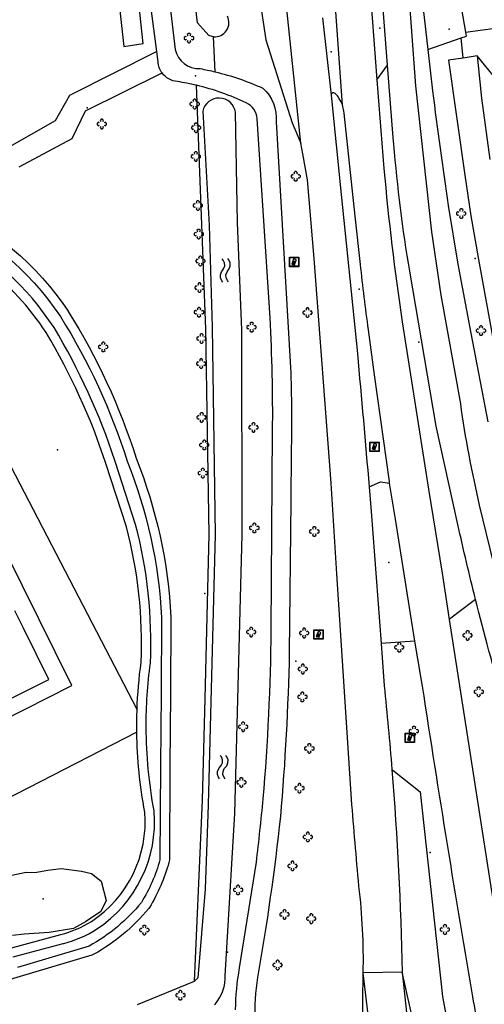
# Model space of a CAD drawing. Extents: x 172276 to 173295, y 451191 to 451841.
# Tile 10 of 15: x 172953 to 173003, y 451500 to 451605. Entities that reach past the tile are written whole.
import ezdxf

# ---------------------------------------------------------------- set-up
doc = ezdxf.new("R2010")
doc.units = 0
doc.header["$LTSCALE"] = 0.001
for name, color, linetype in [('1', 1, 'CONTINUOUS'), ('1222', 1, 'CONTINUOUS'), ('2', 204, 'CONTINUOUS'), ('316', 1, 'CONTINUOUS'), ('322', 1, 'CONTINUOUS'), ('352', 1, 'CONTINUOUS'), ('363', 1, 'CONTINUOUS'), ('367', 1, 'CONTINUOUS'), ('4', 1, 'CONTINUOUS'), ('478', 1, 'CONTINUOUS'), ('479', 1, 'CONTINUOUS'), ('5', 1, 'CONTINUOUS'), ('6', 1, 'CONTINUOUS'), ('861', 255, 'CONTINUOUS'), ('970', 1, 'CONTINUOUS')]:
    doc.layers.add(name, color=color, linetype=linetype)

# ---------------------------------------------------------------- blocks, each defined once
blk = doc.blocks.new('Watersymbool', base_point=(172275.558, 451190.741115))
at = {"layer": '1222'}
for points in [[(172275.058, 451190.891115), (172275.1205, 451190.953615), (172275.2455, 451191.016115), (172275.3705, 451191.016115), (172275.4955, 451190.953615), (172275.558, 451190.891115), (172275.6205, 451190.828615), (172275.7455, 451190.766115), (172275.8705, 451190.766115), (172275.9955, 451190.828615), (172276.058, 451190.891115)], [(172275.058, 451190.591115), (172275.1205, 451190.653615), (172275.2455, 451190.716115), (172275.3705, 451190.716115), (172275.4955, 451190.653615), (172275.558, 451190.591115), (172275.6205, 451190.528615), (172275.7455, 451190.466115), (172275.8705, 451190.466115), (172275.9955, 451190.528615), (172276.058, 451190.591115)]]:
    blk.add_lwpolyline(points, dxfattribs=at)
blk = doc.blocks.new('IMG-Lichtcel', base_point=(172275.558, 451190.741115))
at = {"layer": '861'}
blk.add_lwpolyline([(172275.058, 451191.241115), (172276.058, 451191.241115), (172276.058, 451190.241115), (172275.058, 451190.241115)], close=True, dxfattribs=at)
for points in [[(172275.116246, 451191.204829), (172275.995811, 451191.204829, -0.414214), (172276.017411, 451191.18323), (172276.017411, 451190.304126, -0.414214), (172275.995811, 451190.282526), (172275.116246, 451190.282526, -0.414214), (172275.094646, 451190.304126), (172275.094646, 451191.18323, -0.414214), (172275.116246, 451191.204829)], [(172275.576504, 451191.056399, 0.241315), (172275.503549, 451191.029279)], [(172275.744422, 451190.997348, 0.17849), (172275.576504, 451191.056399)], [(172275.785474, 451190.923551, 0.209406), (172275.744422, 451190.997348)]]:
    blk.add_lwpolyline(points, format="xyb", dxfattribs=at)
blk.add_lwpolyline([(172275.503549, 451191.029279), (172275.315617, 451190.52816), (172275.367833, 451190.508578), (172275.497856, 451190.855282), (172275.558774, 451190.832436), (172275.430713, 451190.490964), (172275.486124, 451190.470183), (172275.615593, 451190.815412), (172275.678971, 451190.791644), (172275.549141, 451190.445454), (172275.599144, 451190.426702), (172275.785474, 451190.923551)], dxfattribs=at)
blk = doc.blocks.new('Boom', base_point=(172275.558, 451190.741115))
at = {"layer": '970'}
for points in [[(172275.308, 451190.866115), (172275.183, 451190.928615), (172275.058, 451190.803615), (172275.058, 451190.678615), (172275.183, 451190.553615), (172275.308, 451190.616115)], [(172275.683, 451190.991115), (172275.7455, 451191.116115), (172275.6205, 451191.241115), (172275.4955, 451191.241115), (172275.3705, 451191.116115), (172275.433, 451190.991115)], [(172275.433, 451190.491115), (172275.3705, 451190.366115), (172275.4955, 451190.241115), (172275.6205, 451190.241115), (172275.7455, 451190.366115), (172275.683, 451190.491115)], [(172275.808, 451190.616115), (172275.933, 451190.553615), (172276.058, 451190.678615), (172276.058, 451190.803615), (172275.933, 451190.928615), (172275.808, 451190.866115)]]:
    blk.add_lwpolyline(points, dxfattribs=at)

msp = doc.modelspace()

# ---------------------------------------------------------------- linework, layer by layer
at = {"layer": '1'}
for points in [[(173000.852, 451603.542), (173002.387682, 451603.743432)], [(173002.387682, 451603.743432), (173004.054, 451603.962)]]:
    msp.add_lwpolyline(points, dxfattribs=at)
at = {"layer": '2'}
for points in [[(172953.712, 451540.093), (172952.809, 451541.917)], [(172956.425, 451534.613), (172953.712, 451540.093)], [(172950.917, 451531.871), (172956.425, 451534.613)]]:
    msp.add_lwpolyline(points, dxfattribs=at)
at = {"layer": '316'}
for p in [(172972.045349, 451598.878645), (172960.49335, 451595.459719)]:
    msp.add_point(p, dxfattribs=at)
at = {"layer": '322'}
msp.add_point((172999.061577, 451603.841764), dxfattribs=at)
at = {"layer": '352'}
msp.add_point((172989.490515, 451576.188653), dxfattribs=at)
at = {"layer": '363'}
for p in [(172991.696356, 451603.949705), (172986.499126, 451601.443182)]:
    msp.add_point(p, dxfattribs=at)
at = {"layer": '367'}
msp.add_point((172982.727085, 451536.572616), dxfattribs=at)
at = {"layer": '4'}
for points in [[(172983.26, 451591.7), (172977.320006, 451648.431947)], [(172992.968977, 451632.13018), (172995.471361, 451597.822123)], [(172966.716, 451628.401), (172969.872, 451601.702)], [(172967.913152, 451601.479555), (172966.057, 451615.75)], [(172978.194, 451611.709), (172979.534288, 451602.701022)], [(172990.545, 451609.344), (172991.360081, 451598.449892)], [(172992.172, 451604.171), (172991.878, 451608.332)], [(172987.693, 451595.789), (172986.896, 451607.224)], [(172996.304, 451606.004), (172996.799, 451601.692)], [(173000.852, 451603.542), (173000.416, 451605.982)], [(172985.582856, 451605.072281), (172986.508458, 451596.841708)], [(172992.487, 451600.013), (172992.172, 451604.171)], [(173000.939, 451603.122), (173000.852, 451603.542)], [(172979.534288, 451602.701022), (172982.346, 451593.862)], [(172996.799, 451601.692), (173000.361081, 451602.914652)], [(173000.361081, 451602.914652), (173000.939, 451603.122)], [(172967.913152, 451601.479555), (172958.629477, 451596.79416)], [(172968.055, 451600.389), (172967.913152, 451601.479555)], [(172996.799, 451601.692), (172997.307, 451597.275)], [(172960.320022, 451595.160922), (172968.491493, 451599.191506)], [(172991.360081, 451598.449892), (172992.487, 451600.013)], [(172993.124006, 451592.301999), (172992.487, 451600.013)], [(172991.360081, 451598.449892), (172992.117013, 451589.024907)], [(172995.471361, 451597.822123), (172997.175884, 451582.263818)], [(172958.629477, 451596.79416), (172957.082199, 451594.10075)], [(172986.508458, 451596.841708), (172986.51, 451596.814)], [(172986.51, 451596.814), (172987.561, 451586.255)], [(172958.887357, 451592.209632), (172960.320022, 451595.160922)], [(172987.885084, 451594.895034), (172987.861059, 451595.117484)], [(172989.063, 451583.948), (172987.885084, 451594.895034)], [(172957.082199, 451594.10075), (172951.98387, 451591.195557)], [(172979.99, 451573.116), (172978.609, 451594.299)], [(172980.629, 451593.998), (172982.179, 451567.815)], [(172982.346, 451593.862), (172983.26, 451591.7)], [(172953.244789, 451589.19642), (172958.887357, 451592.209632)], [(172983.498089, 451590.586037), (172983.26, 451591.7)], [(172993.182987, 451591.587948), (172993.124006, 451592.301999)], [(172983.963051, 451587.796027), (172983.498089, 451590.586037)], [(172984.682032, 451579.421109), (172983.963051, 451587.796027)], [(172987.561, 451586.255), (172989.291, 451569.313)], [(172998.982, 451585.089), (173000, 451578.821)], [(172989.615743, 451578.811434), (172989.063, 451583.948)], [(172997.175884, 451582.263818), (172998.191345, 451575.518259)], [(172986.506028, 451555.517085), (172984.682032, 451579.421109)], [(172997.699, 451561.585), (172994.866045, 451578.084894)], [(173000, 451578.821), (173001.393474, 451571.473789)], [(172998.191345, 451575.518259), (173000.266, 451563.95)], [(172991.133, 451567.067), (172990.471706, 451571.854967)], [(172994.059985, 451572.703014), (172996.860006, 451554.88495)], [(173001.393474, 451571.473789), (173003.179961, 451562.033084)], [(172992.706075, 451555.677971), (172991.133, 451567.067)], [(172999.99996, 451551.110067), (172997.699, 451561.585)], [(172980.123, 451539.896), (172980.259, 451561.052)], [(172982.242, 451558.783), (172982.19173, 451553.584214)], [(172963.512506, 451557.714375), (172963.442641, 451557.928991)], [(172965.663539, 451551.106685), (172963.512506, 451557.714375)], [(172987.089, 451545.878), (172986.506028, 451555.517085)], [(172990.540051, 451555.118013), (172991.75273, 451555.643644)], [(172990.540051, 451555.118013), (172990.777073, 451552.493081)], [(172991.75273, 451555.643644), (172992.732652, 451555.51422)], [(172992.732652, 451555.51422), (172992.706075, 451555.677971)], [(172993.354043, 451551.696102), (172992.732652, 451555.51422)], [(172996.860006, 451554.88495), (172998.345, 451545.928)], [(172982.19173, 451553.584214), (172982.036, 451537.479)], [(173002.282, 451553.183), (173005.33, 451540.673)], [(172990.777073, 451552.493081), (172991.843, 451538.434)], [(172995.401, 451538.702), (172993.354043, 451551.696102)], [(172988.675, 451521.864), (172987.089, 451545.878)], [(172998.345, 451545.928), (172999.074, 451541.004)], [(172968.420257, 451541.205694), (172968.37347, 451533.109401)], [(172999.074, 451541.004), (173004.963, 451503.213)], [(172991.843, 451538.434), (172992.144, 451533.948)], [(172996.068, 451534.948), (172995.401, 451538.702)], [(172968.37347, 451533.109401), (172968.324329, 451525.475187)], [(172968.324329, 451525.475187), (172968.259603, 451515.42002)], [(172976.745, 451503.903), (172978.529, 451515.152)], [(172952.622999, 451505.073382), (172957.934436, 451506.493659)], [(172960.724563, 451506.240417), (172953.09115, 451503.96415)], [(172957.934436, 451506.493659), (172958.017116, 451506.515767)], [(172989.891951, 451500.348669), (172989.917, 451503.371)], [(172994.057024, 451503.449758), (172989.917, 451503.371)], [(172995.134627, 451459.626882), (172989.917, 451503.371)], [(172994.057024, 451503.449758), (173003.971241, 451411.470108)], [(172999.871, 451477.675), (172994.057024, 451503.449758)], [(172989.765, 451485.031), (172989.891951, 451500.348669)]]:
    msp.add_lwpolyline(points, dxfattribs=at)
for points in [[(172969.872, 451601.702, 0.364561), (172972.542, 451599.648)], [(172968.491493, 451599.191506, -0.142766), (172968.055, 451600.389)], [(172970.121, 451598.271, -0.214937), (172968.491493, 451599.191506)], [(172972.542, 451599.648, -0.014093), (172974.129159, 451599.312231)], [(172974.129159, 451599.312231, -0.046969), (172979.233, 451597.561)], [(172972.147471, 451597.876865, 0.01989), (172970.121, 451598.271)], [(172977.447, 451596, 0.054172), (172972.147471, 451597.876865)], [(172979.233, 451597.561, -0.23128), (172980.629, 451593.998)], [(172986.913947, 451597.014025, 0.659931), (172986.508458, 451596.841708)], [(172987.693, 451595.789, 0.109908), (172986.913947, 451597.014025)], [(172997.307, 451597.275, 0.007462), (172998.982, 451585.089)], [(172978.609, 451594.299, 0.29029), (172977.447, 451596)], [(172987.861059, 451595.117484, 0.050903), (172987.693, 451595.789)], [(172994.866045, 451578.084894, -0.019772), (172993.182987, 451591.587948)], [(172992.117013, 451589.024907, 0.014397), (172994.059985, 451572.703014)], [(172943.820018, 451584.522777, -0.151251), (172957.643276, 451573.261841)], [(172956.974787, 451572.073225, 0.127153), (172945.693121, 451582.350133)], [(172990.471706, 451571.854967, -0.004247), (172989.615743, 451578.811434)], [(172957.643276, 451573.261841, -0.0634), (172964.770182, 451557.865034)], [(172980.259, 451561.052, 0.016329), (172979.99, 451573.116)], [(172963.442641, 451557.928991, 0.056305), (172956.974787, 451572.073225)], [(172989.291, 451569.313, -0.002741), (172990.540051, 451555.118013)], [(172982.179, 451567.815, -0.013839), (172982.242, 451558.783)], [(173000.266, 451563.95, 0.02154), (173002.282, 451553.183)], [(172964.770182, 451557.865034, -0.083052), (172968.420257, 451541.205694)], [(172967.246195, 451536.356132, 0.074884), (172965.663539, 451551.106685)], [(173001.888915, 451543.129098, -0.007134), (172999.99996, 451551.110067)], [(173008.248, 451521.518, -0.019748), (173001.888915, 451543.129098)], [(172979.264, 451521.908, 0.018069), (172980.123, 451539.896)], [(172982.036, 451537.479, -0.016614), (172981.092, 451520.023)], [(172966.793091, 451529.521751, -0.034907), (172967.246195, 451536.356132)], [(173001.509, 451501.266, -0.003652), (172996.068, 451534.948)], [(172992.144, 451533.948, -0.00633), (172992.977499, 451525.028887)], [(172967.638078, 451520.6248, -0.045585), (172966.793091, 451529.521751)], [(172992.977499, 451525.028887, -0.01527), (172994.057024, 451503.449758)], [(172978.529, 451515.152, 0.006061), (172979.264, 451521.908)], [(172989.462, 451512.616, -0.004223), (172988.675, 451521.864)], [(172961.512912, 451508.02581, 0.27436), (172967.638078, 451520.6248)], [(172981.092, 451520.023, -0.017632), (172978.644, 451502.896)], [(172968.259603, 451515.42002, -0.066408), (172966.280841, 451510.87474)], [(172989.917, 451503.371, 0.034933), (172989.462, 451512.616)], [(172966.280841, 451510.87474, -0.096125), (172960.724563, 451506.240417)], [(172958.017116, 451506.515767, 0.071893), (172961.512912, 451508.02581)], [(172976.311541, 451499.436612, -0.041199), (172976.745, 451503.903)], [(172978.644, 451502.896, 0.068562), (172978.66, 451493.678)], [(173002.789716, 451494.055438, 0.003192), (173001.509, 451501.266)]]:
    msp.add_lwpolyline(points, format="xyb", dxfattribs=at)
at = {"layer": '478'}
for p in [(173001.853182, 451579.44877), (172955.821376, 451511.270686), (172975.46892, 451505.593953)]:
    msp.add_point(p, dxfattribs=at)
at = {"layer": '479'}
for p in [(172995.830847, 451570.516149), (172957.335114, 451559.069224), (172992.634774, 451547.066683), (172973.045933, 451543.763598), (172997.033049, 451516.190998)]:
    msp.add_point(p, dxfattribs=at)
at = {"layer": '5'}
for points in [[(172966.457523, 451602.312253), (172962.908546, 451635.377566)], [(172962.555609, 451618.579105), (172964.418608, 451601.988883)], [(172964.418608, 451601.988883), (172966.457523, 451602.312253)], [(172974.129159, 451599.312231), (172973.963738, 451603.050391)], [(173000.575, 451600.781), (173000.361081, 451602.914652)], [(172973.132, 451571.921), (172972.147471, 451597.876865)], [(172939.345797, 451582.304059), (172965.821368, 451531.390415)], [(172958.85745, 451533.962166), (172935.950012, 451580.135456)], [(172958.4759, 451573.815679), (172958.490453, 451573.793151)], [(172973.509, 451550.058), (172973.132, 451571.921)], [(172964.696224, 451550.85311), (172962.492279, 451557.617845)], [(172973.059, 451532.605), (172973.509, 451550.058)], [(173001.888915, 451543.129098), (172999.99996, 451541.71698)], [(172999.99996, 451541.71698), (172999.074, 451541.004)], [(172969.42024, 451541.199915), (172969.37345, 451533.102965)], [(172969.419008, 451541.255642), (172969.42024, 451541.199915)], [(172995.401, 451538.702), (172991.843, 451538.434)], [(172923.512834, 451516.092512), (172958.85745, 451533.962166)], [(172969.37345, 451533.102965), (172969.324308, 451525.46875)], [(172972.78, 451521.766), (172973.059, 451532.605)], [(172965.797485, 451529.010777), (172910.60382, 451500.683793)], [(172965.794649, 451529.264466), (172965.793098, 451529.518167)], [(172965.797485, 451529.010777), (172965.794649, 451529.264466)], [(172969.324308, 451525.46875), (172969.259582, 451515.413583)], [(172992.977499, 451525.028887), (172993.0762, 451524.950774)], [(172993.0762, 451524.950774), (172995.97199, 451522.659093)], [(172995.97199, 451522.659093), (172998.36805, 451500.871966)], [(172971.928, 451502.514), (172972.78, 451521.766)], [(172969.259582, 451515.413583), (172969.221215, 451515.145607)], [(172954.914522, 451514.082875), (172956.322146, 451514.317479)], [(172956.322146, 451514.317479), (172957.729771, 451514.493432)], [(172957.729771, 451514.493432), (172959.899859, 451514.200177)], [(172959.899859, 451514.200177), (172960.955578, 451513.965573)], [(172952.304551, 451513.760294), (172954.005431, 451514.1122)], [(172954.005431, 451514.1122), (172954.914522, 451514.082875)], [(172960.955578, 451513.965573), (172962.011296, 451513.144458)], [(172962.011296, 451513.144458), (172962.524383, 451511.077155)], [(172962.524383, 451511.077155), (172961.952645, 451509.918652)], [(172967.13689, 451510.357845), (172967.055916, 451510.24287)], [(172961.952645, 451509.918652), (172960.310416, 451508.804282)], [(172959.058172, 451508.12124), (172956.439449, 451507.689913)], [(172960.310416, 451508.804282), (172959.058172, 451508.12124)], [(172948.345498, 451504.964713), (172957.685002, 451507.462094)], [(172953.788057, 451507.490107), (172952.539155, 451507.367332)], [(172956.439449, 451507.689913), (172953.788057, 451507.490107)], [(172961.010326, 451505.282117), (172953.376913, 451503.00585)], [(172961.207068, 451505.364524), (172961.010326, 451505.282117)], [(172953.376913, 451503.00585), (172944.657541, 451500.405752)], [(172998.36805, 451500.871966), (172999.463053, 451494.924074)]]:
    msp.add_lwpolyline(points, dxfattribs=at)
for points in [[(172945.004275, 451585.110038, -0.144044), (172958.4759, 451573.815679)], [(172956.127532, 451571.541697, 0.165078), (172941.198338, 451583.222714)], [(172958.490453, 451573.793151, -0.0634), (172965.723461, 451558.167124)], [(172962.492279, 451557.617845, 0.056236), (172956.127532, 451571.541697)], [(172965.723461, 451558.167124, -0.082854), (172969.419008, 451541.255642)], [(172966.24905, 451536.444934, 0.074645), (172964.696224, 451550.85311)], [(172965.821368, 451531.390415, -0.025321), (172966.24905, 451536.444934)], [(172965.793098, 451529.518167, -0.009342), (172965.821368, 451531.390415)], [(172966.645587, 451520.491834, -0.042785), (172965.797485, 451529.010777)], [(172960.975733, 451508.869436, 0.272967), (172966.645587, 451520.491834)], [(172969.221215, 451515.145607, -0.066408), (172967.13689, 451510.357845)], [(172967.055916, 451510.24287, -0.096125), (172961.207068, 451505.364524)], [(172957.685002, 451507.462094, 0.073072), (172960.975733, 451508.869436)]]:
    msp.add_lwpolyline(points, format="xyb", dxfattribs=at)
at = {"layer": '6'}
for points in [[(172972.25, 451604.526), (172969.361, 451629.594)], [(172973.454, 451603.189), (172972.25, 451604.526)], [(173000.575, 451600.781), (172998.989, 451600.535)], [(172998.989, 451600.535), (173000.743, 451588.319)], [(173002.05, 451601.01), (173000.575, 451600.781)], [(173002.05, 451601.01), (173002.175, 451600)], [(173005.0032, 451597.3921), (173002.05, 451601.01)], [(173002.175, 451600), (173002.536, 451596.503)], [(173002.536, 451596.503), (173003.395, 451589.969)], [(172972.815, 451595.117), (172973.504, 451583.001)], [(172976.527, 451583.261), (172976.306, 451595.005)], [(173000.743, 451588.319), (173001.392055, 451583.966894)], [(173001.392055, 451583.966894), (173002.197, 451579.313)], [(172973.504, 451583.001), (172973.832, 451572.133)], [(172976.966956, 451571.859002), (172976.527, 451583.261)], [(173002.197, 451579.313), (173005.258, 451562.535)], [(172973.832, 451572.133), (172974.131, 451550.054)], [(172977.026095, 451550.060932), (172976.966956, 451571.859002)], [(172974.131, 451550.054), (172973.399, 451521.255)], [(172976.251, 451520.348), (172977.026095, 451550.060932)], [(172973.399, 451521.255), (172973.079, 451512.307)], [(172975.195, 451503.077), (172976.251, 451520.348)], [(172973.079, 451512.307), (172972.282, 451502.846)], [(172972.282, 451502.846), (172971.928, 451502.514)], [(172965.861, 451500), (172971.928, 451502.514)]]:
    msp.add_lwpolyline(points, dxfattribs=at)
for points in [[(172973.963738, 451603.050391, 0.588622), (172975.447038, 451605.235042)], [(172973.963738, 451603.050391, -0.088131), (172973.454, 451603.189)], [(172976.306, 451595.005, 0.831279), (172972.815, 451595.117)], [(172974.42415, 451500.428916, 0.174008), (172975.195, 451503.077)], [(172974.065, 451500, 0.034354), (172974.42415, 451500.428916)]]:
    msp.add_lwpolyline(points, format="xyb", dxfattribs=at)

# ---------------------------------------------------------------- block references
at = {"layer": '1222', "xscale": 2.5, "yscale": 2, "zscale": 2.5}
for p, rotation in [((172975.224, 451578.179), 92.23564), ((172974.945, 451525.284), 88.453388)]:
    msp.add_blockref('Watersymbool', p, dxfattribs=dict(at, rotation=rotation))
at = {"layer": '861'}
for p in [(172982.559, 451579.062), (172991.115, 451559.396), (172985.156, 451539.4), (172994.88, 451528.419)]:
    msp.add_blockref('IMG-Lichtcel', p, dxfattribs=at)
at = {"layer": '970'}
for p in [(172971.350923, 451602.898137), (172971.954174, 451595.887084), (172962.067, 451593.755), (172972.105948, 451593.361806), (172972.076386, 451590.303672), (172982.723686, 451588.190446), (172972.300693, 451585.078172), (173000.361, 451584.225), (172972.388841, 451582.034299), (172972.567526, 451579.172938), (172972.466985, 451576.335643), (172972.420686, 451573.717877), (172983.986577, 451573.673894), (172978.02478, 451572.123767), (173002.469, 451571.757), (172972.6909, 451570.918901), (172962.218, 451570.025), (172972.648467, 451568.244768), (172972.693429, 451562.518827), (172978.224221, 451561.453037), (172972.980371, 451559.585775), (172972.827292, 451556.584064), (172978.312033, 451550.758378), (172984.708063, 451550.371774), (172977.9823, 451539.666156), (172983.61808, 451539.568912), (173001.036, 451539.313), (172993.759, 451538.048), (172983.479842, 451535.733021), (172983.438565, 451532.764872), (173002.226047, 451533.307493), (172977.118952, 451529.583634), (172995.322, 451529.12), (172984.172474, 451527.273792), (172976.934111, 451523.664215), (172983.121794, 451523.039113), (172984.019234, 451517.851281), (172982.3867, 451514.767014), (172976.577334, 451512.216127), (172981.533358, 451509.604811), (172984.379123, 451509.156055), (172966.592, 451507.939), (172998.621, 451507.999), (172980.793686, 451504.223379), (172970.437369, 451501.005867)]:
    msp.add_blockref('Boom', p, dxfattribs=at)

doc.saveas('drawing.dxf')
